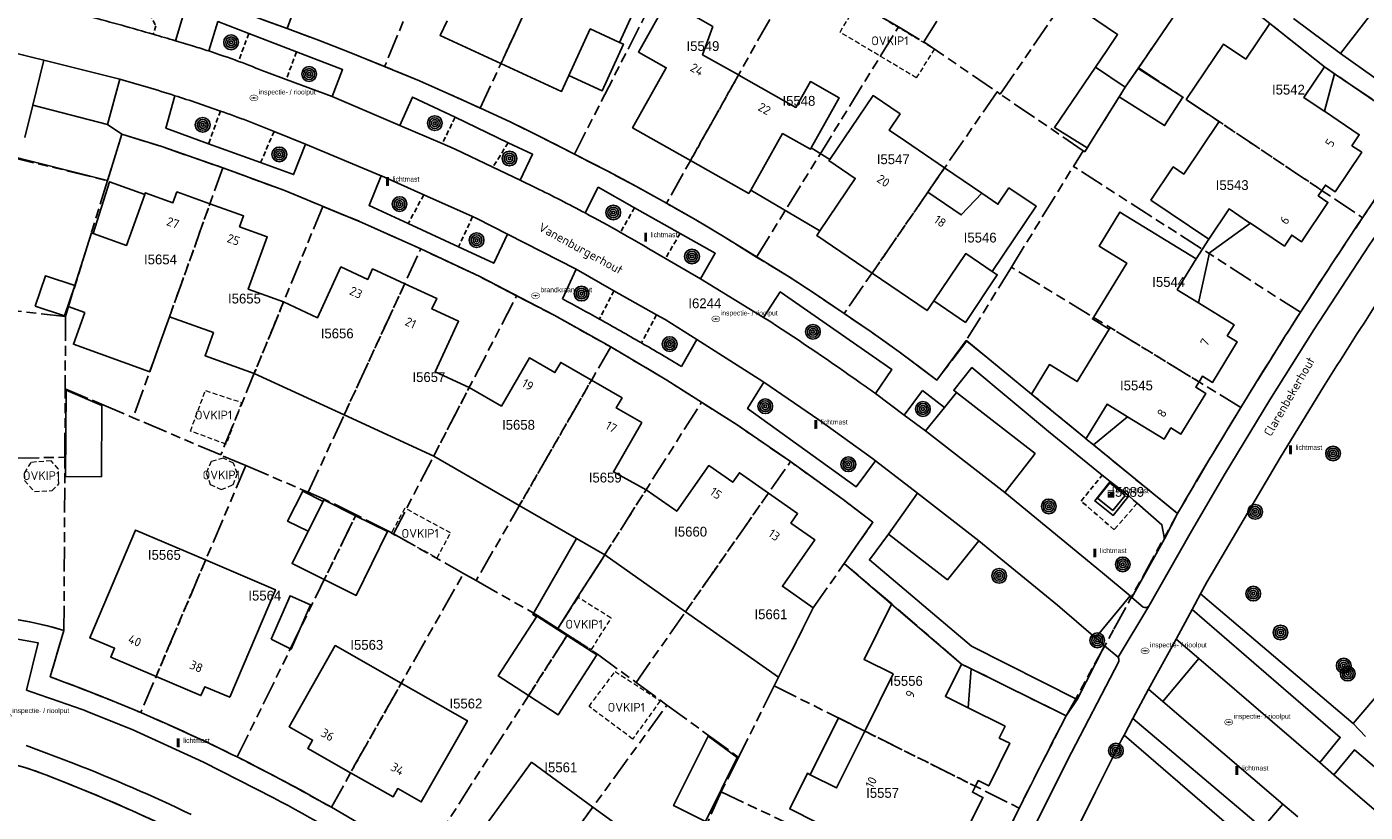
# Model space of a CAD drawing. Extents: x 168491 to 169507, y 481494 to 482503.
# Tile 68 of 108: x 169019 to 169156, y 481827 to 481907. Entities that reach past the tile are written whole.
import ezdxf
from ezdxf.enums import TextEntityAlignment as Align

# ---------------------------------------------------------------- set-up
doc = ezdxf.new("R2010")
doc.units = 0
doc.header["$LTSCALE"] = 0.5
doc.linetypes.add('KAD', pattern=[12, 5, -1, 2, -1, 2, -1])
doc.linetypes.add('STIPPELFIJN', pattern=[1.5, 1, -0.5])
doc.layers.get('0').update_dxf_attribs({"linetype": 'CONTINUOUS'})
for name, color, linetype in [('G01', 3, 'KAD'), ('G_BTD', 3, 'CONTINUOUS'), ('G_GBIP1', 7, 'CONTINUOUS'), ('G_PNDMV', 1, 'CONTINUOUS'), ('G_WGD', 2, 'CONTINUOUS'), ('NAR', 7, 'CONTINUOUS'), ('ORL', 7, 'CONTINUOUS'), ('OVKIP1', 7, 'CONTINUOUS'), ('PKST', 7, 'CONTINUOUS'), ('PPAL', 7, 'CONTINUOUS'), ('PPUT', 7, 'CONTINUOUS'), ('PVGO', 7, 'CONTINUOUS'), ('Z01', 2, 'CONTINUOUS')]:
    doc.layers.add(name, color=color, linetype=linetype)
doc.layers.add('OBWVM', color=7, linetype='CONTINUOUS', lineweight=70)
doc.styles.add('ISO', font='isocpeur.ttf', dxfattribs={"height": 1})

# ---------------------------------------------------------------- blocks, each defined once
blk = doc.blocks.new('KAST')
at = {"linetype": 'ByBlock', "lineweight": -2}
h = blk.add_hatch(color=0, dxfattribs=at)
h.dxf.hatch_style = 1
h.paths.add_polyline_path([(0.34, 0.65), (-0.34, 0.65), (-0.34, 0.55), (0.34, 0.55)])
h = blk.add_hatch(color=0, dxfattribs=at)
h.dxf.hatch_style = 1
edge = h.paths.add_edge_path()
edge.add_line((0.34, 0.47), (-0.34, 0.47))
edge.add_line((-0.34, 0.47), (-0.34, -0.1))
edge.add_line((-0.34, -0.1), (0, -0.1))
edge.add_arc((0, 0), 0.1, 180, 270, ccw=False)
edge.add_arc((0, 0), 0.1, 0, 180, ccw=False)
edge.add_arc((0, 0), 0.1, -90, 0, ccw=False)
edge.add_line((0, -0.1), (0.34, -0.1))
edge.add_line((0.34, -0.1), (0.34, 0.47))
edge = h.paths.add_edge_path(flags=16)
edge.add_arc((-0.2, 0.31), 0.0607, 0, 360)
at = {"linetype": 'ByBlock', "lineweight": -2, "true_color": 0x681648}
h = blk.add_hatch(color=219, dxfattribs=at)
h.dxf.hatch_style = 1
h.paths.add_polyline_path([(-0.1, 0, 1), (0.1, 0, 1)])
at = {"color": 0, "linetype": 'ByBlock', "lineweight": -2}
blk.add_attdef('KAST', (0.5, 0.35), '', height=0.5, dxfattribs=at)
blk = doc.blocks.new('BOOM')
at = {"color": 0}
for radius in [0.75, 0.55, 0.35, 0.15]:
    blk.add_circle((0, 0), radius, dxfattribs=at)
blk = doc.blocks.new('PAAL')
at = {"linetype": 'ByBlock', "lineweight": -2}
h = blk.add_hatch(color=0, dxfattribs=at)
h.dxf.hatch_style = 1
h.paths.add_polyline_path([(0.15, 0.8), (-0.15, 0.8), (-0.15, -0.1), (0, -0.1, -0.414214), (-0.1, 0, -1), (0.1, 0, -0.414214), (0, -0.1), (0.15, -0.1)])
at = {"linetype": 'ByBlock', "lineweight": -2, "true_color": 0x681648}
h = blk.add_hatch(color=219, dxfattribs=at)
h.dxf.hatch_style = 1
h.paths.add_polyline_path([(-0.1, 0, 1), (0.1, 0, 1)])
at = {"color": 0, "linetype": 'ByBlock', "lineweight": -2}
blk.add_attdef('PAAL', (0.5, 0.35), '', height=0.5, dxfattribs=at)
blk = doc.blocks.new('put')
at = {"linetype": 'ByBlock', "lineweight": -2}
h = blk.add_hatch(color=0, dxfattribs=at)
h.dxf.hatch_style = 1
edge = h.paths.add_edge_path()
edge.add_spline(control_points=[(0.44, 0), (0.44, 0.04), (0.43, 0.09), (0.36, 0.2), (0.28, 0.26), (0.09, 0.32), (-0.02, 0.33), (-0.22, 0.29), (-0.31, 0.24), (-0.42, 0.12), (-0.44, 0.06), (-0.44, -0.06), (-0.42, -0.12), (-0.33, -0.22), (-0.28, -0.26), (-0.1, -0.33), (0.04, -0.33), (0.27, -0.27), (0.37, -0.2), (0.43, -0.08), (0.44, -0.04), (0.44, 0)], knot_values=[0, 0, 0, 0, 0.380029, 0.380029, 1.118666, 1.118666, 1.857303, 1.857303, 2.59594, 2.59594, 3.13294, 3.13294, 3.66994, 3.66994, 4.20694, 4.20694, 5.079565, 5.079565, 5.952189, 5.952189, 6.283185, 6.283185, 6.283185, 6.283185], degree=3, periodic=0)
edge = h.paths.add_edge_path(flags=16)
edge.add_ellipse((0, 0), major_axis=(0.392, 0), ratio=0.689655, start_angle=0, end_angle=360)
h = blk.add_hatch(color=0, dxfattribs=at)
h.dxf.hatch_style = 1
h.paths.add_polyline_path([(-0.1, 0, -0.096396), (-0.09, 0.04), (-0.25, 0.04, 1), (-0.25, -0.04), (-0.09, -0.04, -0.096396)])
at = {"linetype": 'ByBlock', "lineweight": -2, "true_color": 0x681648}
h = blk.add_hatch(color=219, dxfattribs=at)
h.dxf.hatch_style = 1
h.paths.add_polyline_path([(0.1, 0, 1), (-0.1, 0, 1)])
at = {"linetype": 'ByBlock', "lineweight": -2}
h = blk.add_hatch(color=0, dxfattribs=at)
h.dxf.hatch_style = 1
h.paths.add_polyline_path([(0.25, 0.04), (0.09, 0.04, -0.096396), (0.1, 0, -0.096396), (0.09, -0.04), (0.25, -0.04, 1)])
at = {"color": 0, "linetype": 'ByBlock', "lineweight": -2}
blk.add_attdef('PUT', (0.5, 0.35), '', height=0.5, dxfattribs=at)

msp = doc.modelspace()

# ---------------------------------------------------------------- linework, layer by layer
at = {"layer": 'G01'}
for p, q in [((169045.761, 481906.62), (169055.221, 481932.408)), ((169066.253, 481928.093), (169055.697, 481902.753)), ((169110.597, 481905.27), (169125.124, 481928.19)), ((169065.439, 481898.528), (169077.032, 481923.524)), ((169075.032, 481893.838), (169087.504, 481918.293)), ((169097.846, 481912.783), (169084.404, 481888.829)), ((169108.026, 481906.785), (169102.503, 481910.033)), ((169093.577, 481883.362), (169108.026, 481906.785)), ((169108.026, 481906.785), (169110.597, 481905.27)), ((169110.597, 481905.27), (169118.062, 481900.172)), ((169132.486, 481902.634), (169155.288, 481887.368)), ((169118.062, 481900.172), (169102.503, 481877.612)), ((169118.062, 481900.172), (169118.399, 481899.942)), ((169126.843, 481894.174), (169118.399, 481899.942)), ((169000, 481897.7914), (169027.466, 481891.137)), ((169125.847, 481892.592), (169126.843, 481894.174)), ((169039.223, 481892.442), (169030.096, 481867.007)), ((169119.533, 481882.328), (169125.847, 481892.592)), ((169148.963, 481877.735), (169125.847, 481892.592)), ((169027.466, 481891.137), (169023.199, 481877.324)), ((169049.4, 481888.518), (169039.005, 481863.215)), ((169047.923, 481859.419), (169059.378, 481884.183)), ((169142.891, 481868.054), (169119.533, 481882.328)), ((169023.199, 481877.324), (169000, 481879.8883)), ((169056.592, 481855.188), (169069.139, 481879.413)), ((169023.199, 481877.324), (169023.165, 481869.959)), ((169078.721, 481874.209), (169065.01, 481850.43)), ((169023.133, 481862.977), (169023.165, 481869.959)), ((169073.349, 481845.547), (169087.968, 481868.584)), ((169039.005, 481863.215), (169030.096, 481867.007)), ((169000, 481862.6422), (169023.133, 481862.977)), ((169023.038, 481845.357), (169023.133, 481862.977)), ((169041.556, 481862.129), (169039.005, 481863.215)), ((169041.556, 481862.129), (169030.856, 481836.999)), ((169041.556, 481862.129), (169047.923, 481859.419)), ((169081.303, 481840.068), (169097.029, 481862.538)), ((169040.685, 481832.481), (169052.784, 481857.119)), ((169056.592, 481855.188), (169063.728, 481851.155)), ((169065.01, 481850.43), (169063.728, 481851.155)), ((169073.349, 481845.547), (169074.321, 481844.918)), ((169074.321, 481844.918), (169059.48, 481821.81)), ((169081.303, 481840.068), (169084.451, 481837.765)), ((169095.375, 481839.714), (169091.734, 481832.444)), ((169095.375, 481839.714), (169120.323, 481827.271)), ((169068.41, 481815.699), (169084.451, 481837.765)), ((169091.734, 481832.444), (169089.974, 481828.93)), ((169089.974, 481828.93), (169085.05, 481817.914)), ((169089.974, 481828.93), (169115.32, 481816.93))]:
    msp.add_line(p, q, dxfattribs=at)
for points in [[(169118.399, 481899.942), (169123.913, 481907.974), (169133.687, 481922.561)], [(169139.176, 481912.433), (169136.389, 481908.331), (169132.486, 481902.634)], [(169161.235, 481896.045), (169151.421, 481902.718), (169145.844, 481907.132), (169139.176, 481912.433)], [(169045.761, 481906.62), (169042.563, 481907.781), (169039.346, 481908.892), (169035.797, 481909.976), (169032.263, 481911.11)], [(169045.761, 481906.62), (169045.774, 481906.615), (169048.963, 481905.427), (169052.099, 481904.218), (169055.697, 481902.753)], [(169065.439, 481898.528), (169062.44, 481899.879), (169059.249, 481901.289), (169055.697, 481902.753)], [(169132.486, 481902.634), (169131.124, 481900.647), (169126.994, 481894.073), (169126.843, 481894.174)], [(169075.032, 481893.838), (169071.56, 481895.602), (169068.544, 481897.096), (169065.473, 481898.513), (169065.439, 481898.528)], [(169027.466, 481891.137), (169028.933, 481895.883), (169033.003, 481894.596), (169039.223, 481892.442)], [(169161.235, 481896.045), (169158.24, 481891.72), (169155.288, 481887.368)], [(169084.404, 481888.829), (169084.388, 481888.838), (169081.364, 481890.528), (169078.489, 481892.057), (169075.032, 481893.838)], [(169039.223, 481892.442), (169045.416, 481890.156), (169049.4, 481888.518)], [(169093.577, 481883.362), (169090.277, 481885.425), (169087.378, 481887.138), (169084.404, 481888.829)], [(169049.4, 481888.518), (169053.369, 481886.887), (169059.378, 481884.183)], [(169148.963, 481877.735), (169152.1, 481882.567), (169155.288, 481887.368)], [(169069.139, 481879.413), (169065.378, 481881.366), (169059.378, 481884.183)], [(169102.503, 481877.612), (169099.662, 481879.536), (169096.883, 481881.34), (169093.577, 481883.362)], [(169119.533, 481882.328), (169114.927, 481874.865), (169114.977, 481874.824)], [(169069.139, 481879.413), (169072.952, 481877.434), (169078.721, 481874.209)], [(169114.977, 481874.824), (169111.942, 481870.844), (169108.101, 481873.721), (169105.244, 481875.736), (169102.503, 481877.612)], [(169148.963, 481877.735), (169145.901, 481872.91), (169142.891, 481868.054)], [(169087.968, 481868.584), (169084.434, 481870.833), (169078.721, 481874.209)], [(169136.441, 481857.257), (169126.957, 481865.009), (169121.587, 481869.421), (169114.977, 481874.824)], [(169023.165, 481869.959), (169026.876, 481868.378), (169030.096, 481867.007)], [(169097.029, 481862.538), (169091.593, 481866.278), (169087.968, 481868.584)], [(169142.891, 481868.054), (169139.635, 481862.674), (169136.441, 481857.257)], [(169102.51, 481852.175), (169105.427, 481856.364), (169102.392, 481858.683), (169097.029, 481862.538)], [(169052.784, 481857.119), (169049.541, 481858.73), (169047.923, 481859.419)], [(169056.592, 481855.188), (169056.027, 481855.508), (169052.784, 481857.119)], [(169125.108, 481836.663), (169129.973, 481845.504), (169136.441, 481857.257)], [(169095.375, 481839.714), (169095.818, 481840.599), (169099.344, 481847.658), (169102.51, 481852.175)], [(169125.108, 481836.663), (169114.46, 481841.939), (169107.339, 481848.053), (169102.51, 481852.175)], [(169050.28, 481827.36), (169052.703, 481831.733), (169063.728, 481851.155)], [(169065.01, 481850.43), (169071.268, 481846.892), (169073.349, 481845.547)], [(169000, 481845.5255), (169004.202, 481846.331), (169005.909, 481846.617), (169007.627, 481846.829), (169009.353, 481846.965), (169011.083, 481847.026), (169012.814, 481847.012), (169014.542, 481846.923), (169016.266, 481846.758), (169017.98, 481846.519), (169019.682, 481846.205), (169021.369, 481845.818), (169023.038, 481845.357)], [(169023.038, 481845.357), (169021.625, 481840.638), (169024.723, 481839.479), (169027.8, 481838.266), (169030.856, 481836.999)], [(169074.321, 481844.918), (169077.374, 481842.944), (169081.303, 481840.068)], [(169084.451, 481837.765), (169088.689, 481834.664), (169091.734, 481832.444)], [(169030.856, 481836.999), (169034.161, 481835.556), (169037.438, 481834.05), (169040.685, 481832.481)], [(169125.108, 481836.663), (169122.692, 481831.978), (169120.323, 481827.271)], [(169036.939, 481818.143), (169039.209, 481822.582), (169036.175, 481824.111), (169033.113, 481825.582), (169030.024, 481826.995), (169026.909, 481828.349), (169023.768, 481829.643), (169020.603, 481830.878), (169019.289, 481831.337), (169017.951, 481831.722), (169016.594, 481832.033), (169015.222, 481832.269), (169013.839, 481832.429), (169012.45, 481832.512), (169011.058, 481832.519), (169009.667, 481832.449), (169008.283, 481832.303), (169006.909, 481832.08), (169000.875, 481830.926), (169000, 481829.5608)], [(169050.28, 481827.36), (169047.112, 481829.123), (169043.913, 481830.83), (169040.685, 481832.481)], [(169050.28, 481827.36), (169053.376, 481825.559), (169056.443, 481823.708), (169059.48, 481821.81)], [(169120.323, 481827.271), (169117.793, 481822.113), (169115.32, 481816.93)]]:
    msp.add_lwpolyline(points, dxfattribs=at)
msp.add_lwpolyline([(169129.566, 481860.368), (169131.112, 481859.098), (169129.843, 481857.552), (169128.296, 481858.823)], close=True, dxfattribs=at)
at = {"layer": 'G_BTD', "linetype": 'STIPPELFIJN', "lineweight": -3, "transparency": 33554687}
for points in [[(169031.141, 481909.475), (169032.39, 481906.901), (169032.139, 481906.031)], [(169041.862, 481906.116), (169040.814, 481903.28)], [(169046.716, 481904.244), (169045.675, 481901.425)], [(169038.972, 481898.225), (169037.762, 481894.891)], [(169062.867, 481897.581), (169061.565, 481894.904)], [(169044.451, 481896.154), (169043.055, 481892.97)], [(169068.279, 481895.002), (169066.721, 481892.505)], [(169059.681, 481889.696), (169058.094, 481886.764)], [(169064.651, 481887.473), (169063.224, 481884.39)], [(169081.138, 481888.386), (169079.721, 481885.874)], [(169085.783, 481885.767), (169084.305, 481883.222)], [(169079.053, 481879.934), (169077.574, 481877.048)], [(169083.398, 481877.479), (169081.851, 481874.625)], [(169132.341, 481858.301), (169129.999, 481855.61), (169126.634, 481858.519), (169128.776, 481861.173)]]:
    msp.add_lwpolyline(points, dxfattribs=at)
at = {"layer": 'G_BTD', "linetype": 'Continuous', "lineweight": 25, "transparency": 33554687}
msp.add_lwpolyline([(169131.475, 481859.049), (169129.888, 481857.071), (169128.026, 481858.542), (169129.576, 481860.522)], dxfattribs=at)
at = {"layer": 'G_GBIP1', "linetype": 'Continuous', "lineweight": 25, "transparency": 33554687}
for points in [[(169079.601, 481905.211), (169080.022, 481905.017), (169077.836, 481900.269), (169074.453, 481901.828)], [(169130.503, 481899.66), (169127.235, 481894.467), (169123.909, 481896.56), (169128.105, 481902.688)], [(169132.437, 481902.564), (169136.989, 481899.634), (169135.131, 481896.748), (169130.503, 481899.66)], [(169151.421, 481902.718), (169152.443, 481902.023)], [(169152.443, 481902.023), (169151.408, 481898.195)], [(169101.02, 481893.285), (169099.137, 481894.466)], [(169112.706, 481892.444), (169116.52, 481889.853)], [(169026.017, 481885.774), (169027.666, 481891.029), (169031.262, 481889.732)], [(169092.98, 481890.179), (169100.016, 481886.023)], [(169143.876, 481886.799), (169139.701, 481883.781), (169138.596, 481878.687)], [(169138.35, 481883.189), (169139.625, 481885.196)], [(169117.585, 481881.892), (169118.089, 481881.554), (169114.84, 481876.716), (169111.613, 481878.907)], [(169131.365, 481867.104), (169127.896, 481864.242)], [(169127.896, 481864.242), (169127.121, 481864.875), (169126.957, 481865.009)], [(169049.422, 481858.489), (169047.359, 481859.545), (169045.821, 481856.489), (169047.904, 481855.449)], [(169075.233, 481854.708), (169070.778, 481846.992), (169071.169, 481846.739)], [(169078.109, 481853.048), (169075.34, 481848.755)], [(169075.34, 481848.755), (169073.338, 481845.552)], [(169073.338, 481845.552), (169073.285, 481845.469)], [(169115.417, 481841.465), (169114.46, 481841.939)], [(169115.128, 481837.484), (169115.417, 481841.465)], [(169099.04, 481830.675), (169101.92, 481836.45), (169104.588, 481835.119)]]:
    msp.add_lwpolyline(points, dxfattribs=at)
at = {"layer": 'G_GBIP1', "linetype": 'STIPPELFIJN', "lineweight": -3, "transparency": 33554687}
msp.add_lwpolyline([(169131.124, 481900.647), (169130.503, 481899.66)], dxfattribs=at)
at = {"layer": 'G_PNDMV', "linetype": 'Continuous', "lineweight": 25, "transparency": 33554687}
for points in [[(169071.754, 481912.144), (169075.557, 481910.394), (169077.258, 481912.886), (169079.069, 481912.068), (169079.904, 481913.884), (169082.946, 481912.478), (169079.601, 481905.211)], [(169091.734, 481901.891), (169088.076, 481903.954), (169089.109, 481906.812), (169087.39, 481907.796), (169088.377, 481909.539), (169085.464, 481911.194), (169081.535, 481904.225), (169084.377, 481902.628), (169080.944, 481896.517), (169086.848, 481893.185)], [(169125.169, 481909.499), (169130.345, 481906.002), (169129.252, 481904.384), (169128.105, 481902.688)], [(169132.437, 481902.564), (169136.389, 481908.331)], [(169067.541, 481903.06), (169061.362, 481905.905), (169062.049, 481907.388)], [(169079.601, 481905.211), (169076.64, 481906.575), (169074.453, 481901.828)], [(169145.844, 481907.132), (169143.393, 481903.511)], [(169151.421, 481902.718), (169145.844, 481907.132)], [(169143.393, 481903.511), (169141.133, 481905.04), (169137.336, 481899.4), (169140.671, 481897.154)], [(169074.453, 481901.828), (169073.711, 481900.218), (169067.541, 481903.06)], [(169128.105, 481902.688), (169131.124, 481900.647)], [(169131.124, 481900.647), (169132.437, 481902.564)], [(169151.408, 481898.195), (169151.387, 481898.209), (169149.322, 481899.599), (169151.421, 481902.718)], [(169099.137, 481894.466), (169101.985, 481899.567), (169099.067, 481901.212), (169097.588, 481898.59), (169091.768, 481901.872), (169091.734, 481901.891)], [(169112.706, 481892.444), (169108.728, 481895.145), (169107.088, 481896.27), (169108.199, 481897.928), (169105.449, 481899.795), (169101.02, 481893.285)], [(169140.671, 481897.154), (169137.074, 481891.811), (169136.004, 481892.533), (169133.732, 481889.166), (169139.625, 481885.196)], [(169151.144, 481890.142), (169151.509, 481890.684), (169152.503, 481890.015), (169155.207, 481894.02), (169154.206, 481894.693), (169154.956, 481895.808), (169151.408, 481898.195)], [(169092.98, 481890.179), (169096.232, 481895.928), (169099.06, 481894.328), (169099.137, 481894.466)], [(169086.848, 481893.185), (169092.785, 481889.835), (169092.98, 481890.179)], [(169101.02, 481893.285), (169100.949, 481893.18), (169103.63, 481891.358), (169100.016, 481886.023)], [(169111.021, 481889.963), (169111.863, 481891.203), (169112.706, 481892.444)], [(169117.585, 481881.892), (169122.057, 481888.527), (169119.279, 481890.397), (169118.162, 481888.738), (169116.52, 481889.853)], [(169031.262, 481889.732), (169029.394, 481884.55), (169026.017, 481885.774)], [(169037.909, 481888.781), (169034.542, 481889.995), (169034.142, 481888.887), (169031.324, 481889.903), (169031.262, 481889.732)], [(169116.52, 481889.853), (169114.427, 481887.646), (169111.021, 481889.963)], [(169143.876, 481886.799), (169147.338, 481884.485), (169148.081, 481885.589), (169149.081, 481884.916), (169151.771, 481888.922), (169150.774, 481889.592), (169151.144, 481890.142)], [(169045.404, 481878.79), (169041.812, 481880.079), (169043.739, 481885.426), (169040.927, 481886.44), (169041.327, 481887.549), (169037.909, 481888.781)], [(169138.35, 481883.189), (169130.58, 481887.929), (169128.462, 481884.484), (169131.282, 481882.751), (169127.885, 481877.224)], [(169139.625, 481885.196), (169141.695, 481888.257), (169143.69, 481886.923), (169143.876, 481886.799)], [(169026.017, 481885.774), (169025.834, 481885.84), (169023.478, 481878.337), (169025.174, 481877.727)], [(169100.016, 481886.023), (169099.7, 481885.557), (169105.34, 481881.726)], [(169111.613, 481878.907), (169114.876, 481883.711), (169117.585, 481881.892)], [(169057.744, 481880.651), (169054.465, 481882.156), (169053.976, 481881.093), (169051.243, 481882.351), (169048.872, 481877.184), (169045.404, 481878.79)], [(169138.596, 481878.687), (169136.416, 481880.025), (169138.35, 481883.189)], [(169020.112, 481878.369), (169021.146, 481881.457), (169024.139, 481880.455), (169023.106, 481877.367), (169020.112, 481878.369)], [(169064.303, 481870.076), (169060.856, 481871.679), (169063.234, 481876.832), (169060.519, 481878.082), (169061.011, 481879.151), (169057.744, 481880.651)], [(169105.34, 481881.726), (169110.943, 481877.92), (169111.613, 481878.907)], [(169138.636, 481870.654), (169138.985, 481871.223), (169140.01, 481870.596), (169142.531, 481874.718), (169141.509, 481875.343), (169142.202, 481876.474), (169138.596, 481878.687)], [(169032.94, 481874.931), (169031.772, 481871.686), (169024.006, 481874.482), (169025.174, 481877.727)], [(169032.94, 481874.931), (169033.786, 481877.283)], [(169042.409, 481871.5), (169037.409, 481873.319), (169038.266, 481875.678), (169033.786, 481877.283)], [(169127.885, 481877.224), (169127.783, 481877.058), (169129.487, 481876.01)], [(169129.487, 481876.01), (169126.214, 481870.686), (169123.406, 481872.41), (169121.587, 481869.421)], [(169076.768, 481870.822), (169073.626, 481872.636), (169073.033, 481871.606), (169070.44, 481873.099), (169067.597, 481868.187), (169064.303, 481870.076)], [(169051.566, 481867.295), (169042.409, 481871.5)], [(169026.865, 481861.003), (169026.887, 481868.265), (169023.267, 481869.807), (169023.179, 481861.033), (169026.865, 481861.003)], [(169082.316, 481859.677), (169078.998, 481861.516), (169081.876, 481866.517), (169079.291, 481868.005), (169079.879, 481869.027), (169076.768, 481870.822)], [(169131.365, 481867.104), (169135.071, 481864.834), (169135.772, 481865.978), (169136.798, 481865.35), (169139.32, 481869.48), (169138.3, 481870.104), (169138.636, 481870.654)], [(169121.587, 481869.421), (169126.957, 481865.009)], [(169126.957, 481865.009), (169127.136, 481864.899), (169127.168, 481864.95), (169129.272, 481868.387), (169131.365, 481867.104)], [(169060.692, 481863.104), (169051.566, 481867.295)], [(169060.692, 481863.104), (169069.414, 481858.068)], [(169094.785, 481859.331), (169091.827, 481861.408), (169091.146, 481860.436), (169088.707, 481862.145), (169085.45, 481857.496), (169082.316, 481859.677)], [(169086.338, 481847.263), (169095.818, 481840.599), (169099.344, 481847.658), (169096.206, 481849.856), (169099.512, 481854.573), (169097.074, 481856.282), (169097.751, 481857.248), (169094.785, 481859.331)], [(169047.904, 481855.449), (169049.422, 481858.489)], [(169049.422, 481858.489), (169049.497, 481858.64), (169052.74, 481857.029)], [(169069.414, 481858.068), (169075.233, 481854.708)], [(169052.74, 481857.029), (169055.983, 481855.418), (169052.8, 481848.923), (169049.552, 481850.538)], [(169037.469, 481852.529), (169030.327, 481855.572), (169025.667, 481844.622), (169028.187, 481843.549), (169027.801, 481842.643), (169032.421, 481840.676)], [(169049.552, 481850.538), (169046.268, 481852.172), (169047.904, 481855.449)], [(169075.233, 481854.708), (169078.109, 481853.048)], [(169032.421, 481840.676), (169036.995, 481838.728), (169037.381, 481839.633), (169039.916, 481838.553), (169044.576, 481849.501), (169037.469, 481852.529)], [(169078.109, 481853.048), (169086.338, 481847.263)], [(169044.147, 481844.479), (169046.062, 481848.886), (169048.144, 481847.982), (169046.175, 481843.45), (169044.147, 481844.479)], [(169107.334, 481848.043), (169104.518, 481842.399), (169107.471, 481840.926), (169104.588, 481835.119)], [(169114.46, 481841.939), (169107.334, 481848.043)], [(169071.169, 481846.739), (169067.275, 481840.724), (169070.35, 481838.735)], [(169073.285, 481845.469), (169071.214, 481846.808), (169071.169, 481846.739)], [(169074.267, 481844.834), (169073.285, 481845.469)], [(169070.35, 481838.735), (169073.372, 481836.78), (169077.32, 481842.86), (169074.267, 481844.834)], [(169057.395, 481839.998), (169050.659, 481843.824), (169045.973, 481835.563), (169048.36, 481834.205), (169047.869, 481833.347), (169052.217, 481830.876)], [(169115.128, 481837.484), (169112.815, 481838.641), (169114.46, 481841.939)], [(169052.217, 481830.876), (169056.55, 481828.414), (169057.035, 481829.268), (169059.433, 481827.903), (169064.13, 481836.172), (169057.395, 481839.998)], [(169115.856, 481829.499), (169116.139, 481830.07), (169117.221, 481829.531), (169119.364, 481833.871), (169118.29, 481834.403), (169118.887, 481835.605), (169115.128, 481837.484)], [(169088.63, 481834.583), (169091.6, 481832.418), (169088.372, 481825.918), (169085.123, 481827.538), (169088.63, 481834.583)], [(169104.588, 481835.119), (169101.72, 481829.34), (169099.04, 481830.675)], [(169070.742, 481818.907), (169066.694, 481821.863), (169067.287, 481822.659), (169065.07, 481824.279), (169070.661, 481831.944), (169076.907, 481827.388)], [(169099.04, 481830.675), (169098.757, 481830.816), (169096.95, 481827.188), (169105.093, 481823.093)], [(169108.981, 481825.304), (169112.825, 481823.394), (169113.404, 481824.561), (169114.479, 481824.039), (169116.633, 481828.361), (169115.555, 481828.893), (169115.856, 481829.499)], [(169076.907, 481827.388), (169083.17, 481822.82), (169077.574, 481815.146), (169075.351, 481816.77), (169074.766, 481815.969), (169070.742, 481818.907)]]:
    msp.add_lwpolyline(points, dxfattribs=at)
at = {"layer": 'G_PNDMV', "linetype": 'STIPPELFIJN', "lineweight": -3, "transparency": 33554687}
for points in [[(169071.754, 481912.144), (169067.541, 481903.06)], [(169086.848, 481893.185), (169091.734, 481901.891)], [(169140.671, 481897.154), (169151.144, 481890.142)], [(169105.34, 481881.726), (169111.021, 481889.963)], [(169033.786, 481877.283), (169037.909, 481888.781)], [(169051.566, 481867.295), (169057.744, 481880.651)], [(169042.409, 481871.5), (169045.404, 481878.79)], [(169129.487, 481876.01), (169129.592, 481876.181), (169138.636, 481870.654)], [(169060.692, 481863.104), (169064.303, 481870.076)], [(169069.414, 481858.068), (169076.768, 481870.822)], [(169078.109, 481853.048), (169082.316, 481859.677)], [(169094.785, 481859.331), (169086.338, 481847.263)], [(169049.552, 481850.538), (169052.74, 481857.029)], [(169037.469, 481852.529), (169032.421, 481840.676)], [(169070.35, 481838.735), (169074.267, 481844.834)], [(169057.395, 481839.998), (169052.217, 481830.876)], [(169104.588, 481835.119), (169115.856, 481829.499)], [(169076.907, 481827.388), (169070.742, 481818.907)]]:
    msp.add_lwpolyline(points, dxfattribs=at)
at = {"layer": 'G_WGD', "linetype": 'Continuous', "lineweight": 25, "transparency": 33554687}
for points in [[(169035.235, 481908.197), (169034.388, 481905.374)], [(169121.587, 481869.421), (169114.977, 481874.824), (169114.927, 481874.865), (169111.942, 481870.844), (169108.101, 481873.721), (169105.244, 481875.736), (169102.503, 481877.612), (169099.662, 481879.536), (169096.883, 481881.34), (169090.277, 481885.425), (169087.378, 481887.138), (169084.388, 481888.838), (169081.364, 481890.528), (169078.489, 481892.057), (169071.56, 481895.602), (169068.544, 481897.096), (169065.473, 481898.513), (169062.44, 481899.879), (169059.249, 481901.289), (169052.099, 481904.218), (169048.963, 481905.427), (169045.774, 481906.615), (169042.563, 481907.781), (169039.346, 481908.892)], [(169156.208, 481908.143), (169153.028, 481904.084)], [(169041.862, 481906.116), (169038.724, 481907.327), (169037.789, 481904.332)], [(169153.028, 481904.084), (169148.272, 481907.656)], [(169046.716, 481904.244), (169041.862, 481906.116)], [(169050.365, 481899.693), (169051.406, 481902.435), (169046.716, 481904.244)], [(169020.991, 481903.406), (169019.88, 481898.811)], [(169020.844, 481903.439), (169020.991, 481903.406)], [(169043.65, 481902.173), (169045.675, 481901.425)], [(169045.675, 481901.425), (169050.365, 481899.693)], [(169152.443, 481902.023), (169161.235, 481896.045)], [(169037.762, 481894.891), (169033.409, 481896.471), (169034.336, 481899.781)], [(169019.88, 481898.811), (169019.069, 481895.537)], [(169062.867, 481897.581), (169058.53, 481899.648), (169057.255, 481896.747)], [(169068.279, 481895.002), (169062.867, 481897.581)], [(169028.933, 481895.883), (169027.495, 481891.23), (169027.466, 481891.137), (169016.977, 481893.798)], [(169107.334, 481848.043), (169102.51, 481852.175), (169105.427, 481856.364), (169102.392, 481858.683), (169097.029, 481862.538), (169091.593, 481866.278), (169084.434, 481870.833), (169078.721, 481874.209), (169072.952, 481877.434), (169065.378, 481881.366), (169059.378, 481884.183), (169053.369, 481886.887), (169045.416, 481890.156), (169039.223, 481892.442), (169033.003, 481894.596), (169028.933, 481895.883)], [(169044.451, 481896.154), (169047.63, 481894.842)], [(169057.255, 481896.747), (169061.565, 481894.904)], [(169043.055, 481892.97), (169037.762, 481894.891)], [(169047.63, 481894.842), (169046.424, 481891.747), (169043.055, 481892.97)], [(169061.565, 481894.904), (169062.889, 481894.338), (169066.721, 481892.505)], [(169069.499, 481891.176), (169070.762, 481893.819), (169068.279, 481895.002)], [(169058.094, 481886.764), (169054.105, 481888.611), (169055.33, 481891.641)], [(169059.681, 481889.696), (169055.384, 481891.619), (169055.33, 481891.641)], [(169066.721, 481892.505), (169069.499, 481891.176)], [(169081.138, 481888.386), (169077.449, 481890.466), (169076.12, 481887.847)], [(169064.651, 481887.473), (169059.681, 481889.696)], [(169068.207, 481885.684), (169065.091, 481887.276), (169064.651, 481887.473)], [(169085.783, 481885.767), (169081.138, 481888.386)], [(169063.224, 481884.39), (169058.094, 481886.764)], [(169068.207, 481885.684), (169066.801, 481882.734), (169063.224, 481884.39)], [(169087.879, 481881.147), (169089.365, 481883.747), (169085.783, 481885.767)], [(169082.603, 481884.211), (169084.305, 481883.222)], [(169075.191, 481882.116), (169073.805, 481879.108)], [(169079.053, 481879.934), (169075.191, 481882.116)], [(169084.305, 481883.222), (169087.879, 481881.147)], [(169083.398, 481877.479), (169079.053, 481879.934)], [(169105.685, 481869.461), (169107.346, 481871.931), (169095.982, 481879.811), (169094.283, 481877.206)], [(169087.478, 481874.953), (169084.261, 481876.991), (169083.398, 481877.479)], [(169094.283, 481877.206), (169095.02, 481876.752)], [(169154.33, 481835.897), (169165.204, 481848.618), (169175.748, 481860.912), (169182.972, 481869.3), (169189.688, 481877.148)], [(169085.946, 481872.22), (169087.478, 481874.953)], [(169128.776, 481861.173), (169123.319, 481865.617), (169115.502, 481872.119), (169113.652, 481869.806), (169113.936, 481869.581)], [(169105.703, 481862.612), (169103.711, 481859.973), (169092.662, 481867.944), (169094.311, 481870.619)], [(169105.703, 481862.612), (169105.39, 481862.853), (169099.905, 481866.81), (169094.311, 481870.619)], [(169110.462, 481869.771), (169108.615, 481867.279)], [(169112.706, 481868.047), (169110.462, 481869.771)], [(169151.323, 481870.165), (169146.918, 481863.002), (169139.436, 481850.278), (169138.799, 481849.095)], [(169113.936, 481869.581), (169121.935, 481863.354), (169121.611, 481862.936), (169118.855, 481859.381)], [(169108.615, 481867.279), (169110.79, 481865.66)], [(169110.79, 481865.66), (169112.706, 481868.047)], [(169136.441, 481857.257), (169127.896, 481864.242)], [(169129.069, 481860.935), (169128.776, 481861.173)], [(169129.576, 481860.522), (169129.069, 481860.935)], [(169129.576, 481860.522), (169131.475, 481859.049)], [(169118.855, 481859.381), (169128.809, 481851.219), (169131.611, 481848.868)], [(169131.967, 481858.624), (169131.475, 481859.049)], [(169132.341, 481858.301), (169131.967, 481858.624)], [(169135.123, 481854.695), (169134.864, 481856.12), (169132.341, 481858.301)], [(169126.239, 481838.334), (169115.467, 481843.754), (169105.07, 481852.544), (169106.998, 481855.149)], [(169106.998, 481855.149), (169113.019, 481850.512), (169116.205, 481854.464)], [(169116.205, 481854.464), (169124.209, 481847.928), (169128.098, 481844.594)], [(169131.791, 481848.717), (169134.608, 481853.771), (169135.123, 481854.695)], [(169131.611, 481848.868), (169131.791, 481848.717)], [(169138.799, 481849.095), (169154.33, 481835.897)], [(169137.928, 481847.478), (169136.313, 481844.48)], [(169150.939, 481831.903), (169153.014, 481834.467), (169137.928, 481847.478)], [(169021.625, 481840.638), (169023.038, 481845.357)], [(169128.098, 481844.594), (169129.015, 481843.807)], [(169136.313, 481844.48), (169138.622, 481842.496)], [(169129.015, 481843.807), (169126.239, 481838.334)], [(169138.622, 481842.496), (169146.119, 481836.053), (169150.939, 481831.903)], [(169125.108, 481836.663), (169115.417, 481841.465)], [(169133.477, 481839.381), (169131.896, 481836.388)], [(169134.957, 481838.117), (169133.477, 481839.381)], [(169147.174, 481827.688), (169134.957, 481838.117)], [(169131.896, 481836.388), (169145.114, 481825.247), (169147.174, 481827.688)], [(169131.01, 481834.709), (169130.746, 481834.21), (169128.107, 481828.929), (169121.658, 481815.967), (169113.244, 481797.576), (169107.274, 481782.917)], [(169143.895, 481823.545), (169143.924, 481823.579), (169131.01, 481834.709)], [(169159.009, 481829.35), (169154.474, 481833.22), (169152.378, 481830.665)], [(169152.378, 481830.665), (169156.699, 481826.944)]]:
    msp.add_lwpolyline(points, dxfattribs=at)
for points in [[(169005.328, 481906.745, -0.02062147), (169020.844, 481903.439)], [(169032.139, 481906.031, 0.00435608), (169025.701, 481907.831)], [(169034.388, 481905.374, 0.00134872), (169032.139, 481906.031)], [(169037.789, 481904.332, -0.00938568), (169040.814, 481903.28)], [(169040.814, 481903.28, -0.00884408), (169043.65, 481902.173)], [(169034.336, 481899.781, -0.00866552), (169038.972, 481898.225)], [(169038.972, 481898.225, -0.01037044), (169044.451, 481896.154)], [(169155.288, 481887.368, -0.00477348), (169161.235, 481896.045)], [(169076.12, 481887.847, -0.00643372), (169079.721, 481885.874)], [(169148.963, 481877.735, -0.00512606), (169155.288, 481887.368)], [(169079.721, 481885.874, -0.00510627), (169082.603, 481884.211)], [(169073.805, 481879.108, -0.00364172), (169077.574, 481877.048)], [(169156.839, 481878.787, 0.00509536), (169151.323, 481870.165)], [(169077.574, 481877.048, -0.00391149), (169081.851, 481874.625)], [(169095.02, 481876.752, -0.01018835), (169104.143, 481870.561)], [(169142.891, 481868.054, -0.00538926), (169148.963, 481877.735)], [(169081.851, 481874.625, -0.00404646), (169085.946, 481872.22)], [(169104.143, 481870.561, -0.00147278), (169105.685, 481869.461)], [(169136.441, 481857.257, -0.00574078), (169142.891, 481868.054)], [(169023.038, 481845.357, 0.12030381), (169004.202, 481846.331)], [(169030.856, 481836.999, 0.01308213), (169021.625, 481840.638)], [(169040.685, 481832.481, 0.01426857), (169030.856, 481836.999)], [(169120.323, 481827.271, -0.00500661), (169125.108, 481836.663)], [(169020.603, 481830.878, 0.06872616), (169013.839, 481832.429)], [(169050.28, 481827.36, 0.01303998), (169040.685, 481832.481)], [(169039.209, 481822.582, 0.02847913), (169020.603, 481830.878)], [(169059.48, 481821.81, 0.01193928), (169050.28, 481827.36)], [(169115.32, 481816.93, -0.00533345), (169120.323, 481827.271)]]:
    msp.add_lwpolyline(points, format="xyb", dxfattribs=at)
at = {"layer": 'G_WGD', "lineweight": -3, "transparency": 33554687}
for points in [[(169034.388, 481905.374), (169036.228, 481904.825)], [(169157.503, 481900.935), (169153.028, 481904.084)], [(169020.991, 481903.406), (169028.712, 481901.466)], [(169028.712, 481901.466), (169027.478, 481896.843)], [(169027.478, 481896.843), (169019.88, 481898.811)], [(169050.365, 481899.693), (169057.255, 481896.747)], [(169133.522, 481847.838), (169137.741, 481855.212), (169141.185, 481861.161), (169145.831, 481868.846), (169150.316, 481875.939), (169155.97, 481884.586), (169161.175, 481892.178), (169166.222, 481899.448)], [(169027.478, 481896.843), (169028.933, 481895.883)], [(169055.33, 481891.641), (169047.63, 481894.842)], [(169071.109, 481890.406), (169069.499, 481891.176)], [(169075.191, 481882.116), (169068.207, 481885.684)], [(169087.879, 481881.147), (169094.283, 481877.206)], [(169094.311, 481870.619), (169094.212, 481870.686), (169087.478, 481874.953)], [(169105.685, 481869.461), (169108.615, 481867.279)], [(169112.706, 481868.047), (169113.936, 481869.581)], [(169110.79, 481865.66), (169118.855, 481859.381)], [(169105.703, 481862.612), (169109.963, 481859.327)], [(169109.963, 481859.327), (169106.998, 481855.149)], [(169109.963, 481859.327), (169116.205, 481854.464)], [(169135.123, 481854.695), (169136.441, 481857.257)], [(169128.098, 481844.594), (169131.611, 481848.868)], [(169132.951, 481847.743), (169131.791, 481848.717)], [(169138.799, 481849.095), (169137.928, 481847.478)], [(169130.388, 481842.63), (169133.522, 481847.838)], [(169019.209, 481839.282), (169020.398, 481844.1), (169015.079, 481845.036)], [(169133.477, 481839.381), (169136.313, 481844.48)], [(169130.388, 481842.63), (169129.015, 481843.807)], [(169134.957, 481838.117), (169138.622, 481842.496)], [(169130.455, 481842.206), (169125.196, 481832.085), (169120.181, 481822.017), (169115.664, 481812.71), (169109.446, 481798.559), (169104.227, 481786.222)], [(169044.391, 481828.323), (169037.248, 481831.944), (169029.977, 481835.263), (169025.474, 481837.089)], [(169125.108, 481836.663), (169126.239, 481838.334)], [(169131.896, 481836.388), (169131.01, 481834.709)], [(169154.33, 481835.897), (169155.606, 481834.549)], [(169019.179, 481833.645), (169024.031, 481831.828)], [(169150.939, 481831.903), (169152.378, 481830.665)], [(169148.693, 481826.392), (169147.174, 481827.688)]]:
    msp.add_lwpolyline(points, dxfattribs=at)
for points in [[(169036.228, 481904.825, -0.0046295), (169037.789, 481904.332)], [(169034.336, 481899.781, 0.0094298), (169028.712, 481901.466)], [(169076.12, 481887.847, 0.0085036), (169071.109, 481890.406)], [(169133.522, 481847.838, -0.35188906), (169132.951, 481847.743)], [(169130.388, 481842.63, -0.24282429), (169130.455, 481842.206)], [(169025.474, 481837.089, 0.00686095), (169019.209, 481839.282)], [(169024.031, 481831.828, -0.01762845), (169035.986, 481826.633)], [(169055.987, 481821.729, 0.01154836), (169044.391, 481828.323)]]:
    msp.add_lwpolyline(points, format="xyb", dxfattribs=at)
at = {"layer": 'OBWVM', "linetype": 'STIPPELFIJN', "lineweight": 13, "transparency": 33554687}
for points in [[(169109.845, 481901.6), (169102.086, 481906.246), (169103.867, 481909.222), (169111.689, 481904.539), (169109.845, 481901.6)], [(169041.127, 481868.559), (169039.554, 481864.309), (169035.92, 481865.654), (169037.444, 481869.774), (169041.127, 481868.559)], [(169021.834, 481859.597), (169022.512, 481860.268), (169022.465, 481861.798), (169021.727, 481862.622), (169019.656, 481862.462), (169018.991, 481861.358), (169019.035, 481860.604), (169020.05, 481859.5), (169021.834, 481859.597)], [(169039.256, 481862.902), (169038.03, 481862.551), (169037.529, 481861.35), (169037.939, 481860.226), (169039.061, 481859.693), (169040.273, 481860.192), (169040.699, 481861.331), (169040.293, 481862.374), (169039.256, 481862.902)], [(169056.379, 481855.259), (169061.046, 481852.743), (169062.413, 481855.279), (169057.755, 481857.789), (169056.379, 481855.259)], [(169073.338, 481845.552), (169076.762, 481843.411), (169078.765, 481846.614), (169075.34, 481848.755)], [(169076.516, 481837.622), (169079.173, 481841.182), (169083.759, 481838.202), (169080.956, 481834.31), (169076.516, 481837.622)]]:
    msp.add_lwpolyline(points, dxfattribs=at)

# ---------------------------------------------------------------- block references
at = {"layer": 'PKST', "linetype": 'Continuous', "lineweight": 70, "transparency": 33554687}
msp.add_blockref('KAST', (169129.679, 481858.979), dxfattribs=at).add_auto_attribs({'KAST': 'elektrakast'})
at = {"layer": 'PPAL', "linetype": 'Continuous', "lineweight": 13, "transparency": 33554687}
for p in [(169056.001, 481890.692), (169082.282, 481885.033), (169099.624, 481865.973), (169147.962, 481863.39), (169128.039, 481852.888), (169034.674, 481833.564), (169142.487, 481830.757)]:
    msp.add_blockref('PAAL', p, dxfattribs=at).add_auto_attribs({'PAAL': 'lichtmast'})
at = {"layer": 'PPUT', "linetype": 'Continuous', "lineweight": 13, "transparency": 33554687}
for p, values in [((169042.382, 481899.558), {'PUT': 'inspectie- / rioolput'}), ((169071.06, 481879.43), {'PUT': 'brandkraan / -put'}), ((169089.428, 481877.065), {'PUT': 'inspectie- / rioolput'}), ((169133.139, 481843.289), {'PUT': 'inspectie- / rioolput'}), ((169017.282, 481836.603), {'PUT': 'inspectie- / rioolput'}), ((169141.663, 481836.026), {'PUT': 'inspectie- / rioolput'})]:
    msp.add_blockref('put', p, dxfattribs=at).add_auto_attribs(values)
at = {"layer": 'PVGO', "linetype": 'Continuous', "lineweight": 0, "transparency": 33554687}
for p in [(169040.062, 481905.214), (169048.007, 481901.988), (169037.167, 481896.816), (169060.807, 481896.988), (169044.974, 481893.807), (169068.413, 481893.389), (169057.215, 481888.749), (169078.976, 481887.896), (169065.059, 481885.078), (169086.999, 481883.415), (169075.746, 481879.643), (169084.726, 481874.5), (169099.317, 481875.754), (169094.46, 481868.178), (169110.519, 481867.899), (169102.924, 481862.271), (169152.286, 481863.371), (169123.338, 481857.985), (169144.355, 481857.428), (169130.872, 481852.08), (169118.283, 481850.915), (169144.157, 481849.109), (169146.933, 481845.147), (169128.267, 481844.349), (169153.377, 481841.78), (169153.783, 481840.968), (169130.173, 481833.125)]:
    msp.add_blockref('BOOM', p, dxfattribs=at)

# ---------------------------------------------------------------- texts
at = {"layer": 'NAR', "linetype": 'Continuous', "lineweight": 25, "transparency": 33554687, "style": 'ISO'}
for s, rotation, p in [('24', 330.6, (169087.508, 481902.451)), ('22', 330.6, (169094.38, 481898.45)), ('5', 56, (169151.97, 481894.983)), ('20', 325.8, (169106.492, 481891.124)), ('18', 325.8, (169112.269, 481887.005)), ('6', 56.1, (169147.357, 481887.111)), ('27', 340.3, (169034.134, 481886.846)), ('25', 340.3, (169040.302, 481885.13)), ('23', 335.2, (169052.779, 481879.752)), ('21', 335.3, (169058.35, 481876.664)), ('7', 58.6, (169139.238, 481874.696)), ('19', 330, (169070.281, 481870.366)), ('8', 58.4, (169134.854, 481867.474)), ('17', 330.1, (169078.778, 481866.068)), ('15', 325, (169089.442, 481859.313)), ('13', 324.9, (169095.373, 481855.073)), ('40', 336.9, (169030.252, 481844.317)), ('38', 336.9, (169036.516, 481841.69)), ('9', 63.6, (169109.237, 481838.886)), ('36', 330.4, (169049.893, 481834.735)), ('34', 330.4, (169057.007, 481831.258)), ('10', 63.5, (169105.24, 481829.899))]:
    msp.add_text(s, height=0.9, rotation=rotation, dxfattribs=at).set_placement(p, align=Align.MIDDLE_CENTER)
at = {"layer": 'ORL', "linetype": 'Continuous', "lineweight": 25, "transparency": 33554687, "style": 'ISO'}
for s, rotation, p in [('Vanenburgerhout', 331.4, (169075.679, 481884.235)), ('Clarenbekerhout', 59.9, (169147.832, 481869.173))]:
    msp.add_text(s, height=0.9, rotation=rotation, dxfattribs=at).set_placement(p, align=Align.MIDDLE_CENTER)
at = {"layer": 'OVKIP1', "linetype": 'Continuous', "lineweight": 70, "transparency": 33554687, "style": 'ISO'}
for p in [(169107.158, 481905.369), (169038.278, 481867.279), (169020.761, 481861.114), (169039.064, 481861.18), (169059.323, 481855.235), (169076.019, 481845.99), (169080.309, 481837.536)]:
    msp.add_text('OVKIP1', height=0.9, dxfattribs=at).set_placement(p, align=Align.MIDDLE_CENTER)
at = {"layer": 'Z01', "ltscale": 0.5}
for s, p in [('I5549', (169086.439, 481904.3301)), ('I5548', (169096.215, 481898.7575)), ('I5542', (169146.0668, 481899.9005)), ('I5547', (169105.8195, 481892.8144)), ('I5543', (169140.337, 481890.1845)), ('I5546', (169114.673, 481884.8417)), ('I5654', (169031.194, 481882.6175)), ('I5544', (169133.8752, 481880.323)), ('I5655', (169039.748, 481878.6359)), ('I6244', (169086.632, 481878.155)), ('I5656', (169049.1915, 481875.0859)), ('I5657', (169058.531, 481870.6418)), ('I5545', (169130.5893, 481869.7925)), ('I5658', (169067.6565, 481865.7853)), ('I5659', (169076.489, 481860.4166)), ('I5689', (169129.7037, 481858.96)), ('I5660', (169085.189, 481854.9126)), ('I5565', (169031.5905, 481852.5475)), ('I5564', (169041.82, 481848.4045)), ('I5661', (169093.365, 481846.5017)), ('I5563', (169052.2065, 481843.39)), ('I5556', (169107.1559, 481839.723)), ('I5562', (169062.3005, 481837.4209)), ('I5561', (169071.9655, 481830.9202)), ('I5557', (169104.737, 481828.322))]:
    msp.add_text(s, height=1, dxfattribs=at).set_placement(p)

doc.saveas('drawing.dxf')
